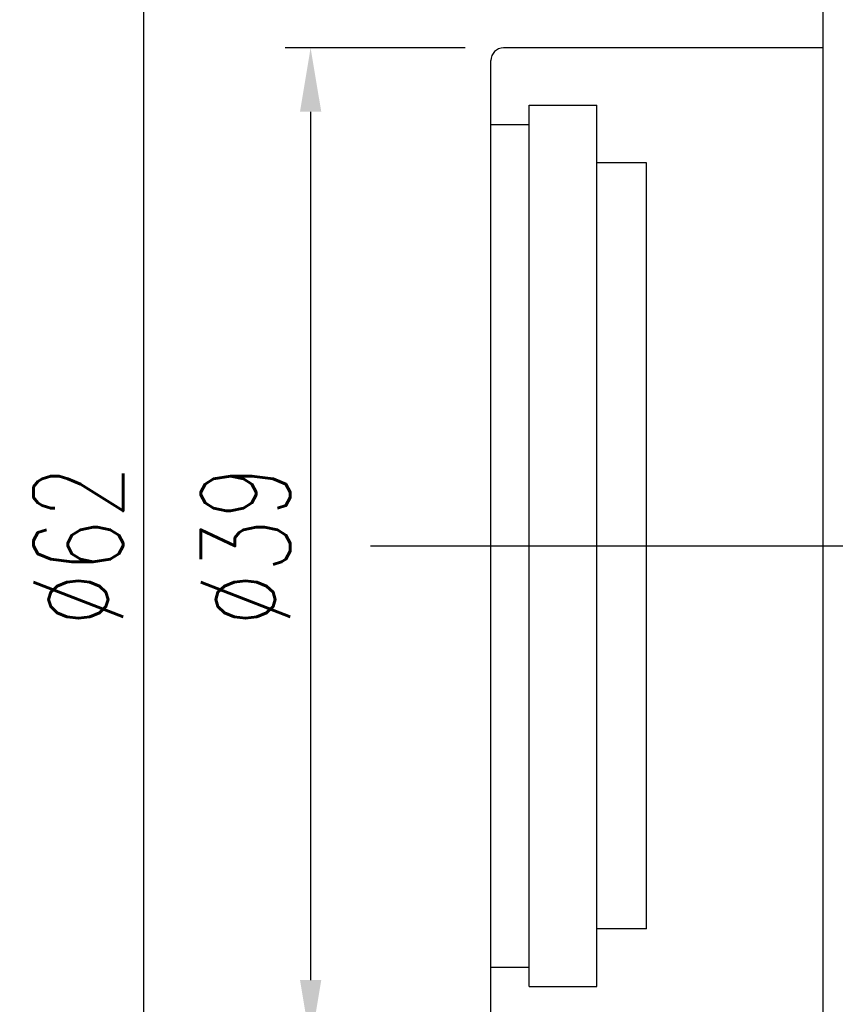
# Model space of a CAD drawing. Header units: millimetres. Extents: x 2 to 181, y -2 to 108.
# Tile 3 of 58: x 99 to 131, y 29 to 68. Entities that reach past the tile are written whole.
import ezdxf
from ezdxf.lldxf.tags import DXFTag

# ---------------------------------------------------------------- set-up
doc = ezdxf.new("R2010")
doc.units = ezdxf.units.MM
doc.header["$LTSCALE"] = 0.1
doc.layers.get('DEFPOINTS').update_dxf_attribs({"linetype": 'CONTINUOUS'})
doc.layers.add('layer 1', color=7, linetype='CONTINUOUS')
doc.styles.add('DIM-7', font='SIMPLEX.shx', dxfattribs={"width": 0.7, "bigfont": 'chineset.shx'})
tags = doc.linetypes.add('DASHED', pattern=[25.72, 12.86, -12.86]).pattern_tags.tags
tags[6:7] = [DXFTag(74, 4), DXFTag(75, 0), DXFTag(340, '0'), DXFTag(46, 0.0), DXFTag(50, 0.0), DXFTag(44, 0.0), DXFTag(45, 0.0)]
tags[4:5] = [DXFTag(74, 4), DXFTag(75, 0), DXFTag(340, '0'), DXFTag(46, 0.0), DXFTag(50, 0.0), DXFTag(44, 0.0), DXFTag(45, 0.0)]
doc.dimstyles.new('CNS', dxfattribs={"dimtxt": 3.5, "dimasz": 2.5, "dimexe": 1, "dimexo": 1.5, "dimgap": 0.09, "dimtad": 0, "dimdsep": 46, "dimtxsty": 'DIM-7', "dimcen": 0.09, "dimclrd": 1, "dimclre": 1, "dimclrt": 4, "dimadec": 0, "dimazin": 0, "dimtfac": 1, "dimtix": 1, "dimtmove": 2, "dimatfit": 3, "dimfxl": 1, "dimtvp": 0.971429, "dimtolj": 1, "dimarcsym": 0})

# ---------------------------------------------------------------- blocks, each defined once
blk = doc.blocks.new('*D5')
at = {"layer": 'DEFPOINTS', "color": 0, "transparency": 16777216}
for p in [(117.901, 66.881), (110.343, 27.881), (117.901, 27.881)]:
    blk.add_point(p, dxfattribs=at)
at = {"layer": 'layer 1', "lineweight": -2, "transparency": 16777216}
for p, q in [((116.401, 66.881), (109.343, 66.881)), ((110.343, 64.381), (110.343, 30.381)), ((116.401, 27.881), (109.343, 27.881))]:
    blk.add_line(p, q, dxfattribs=at)
at = {"layer": 'layer 1', "transparency": 16777216}
for points in [[(109.927, 64.381), (110.76, 64.381), (110.343, 66.881)], [(109.927, 30.381), (110.76, 30.381), (110.343, 27.881)]]:
    blk.add_solid(points, dxfattribs=at)
at = {"layer": 'layer 1', "transparency": 16777216, "insert": (107.793, 47.381), "char_height": 3.5, "attachment_point": 5, "rotation": 90, "style": 'DIM-7'}
blk.add_mtext('\\A1;%%c39', dxfattribs=at)
blk = doc.blocks.new('*D10')
at = {"layer": 'DEFPOINTS', "color": 0, "transparency": 16777216}
for p in [(130.401, 78.381), (103.799, 16.381), (130.401, 16.381)]:
    blk.add_point(p, dxfattribs=at)
at = {"layer": 'layer 1', "lineweight": -2, "transparency": 16777216}
for p, q in [((128.901, 78.381), (102.799, 78.381)), ((103.799, 75.881), (103.799, 18.881)), ((128.901, 16.381), (102.799, 16.381))]:
    blk.add_line(p, q, dxfattribs=at)
at = {"layer": 'layer 1', "transparency": 16777216}
for points in [[(103.382, 75.881), (104.215, 75.881), (103.799, 78.381)], [(103.382, 18.881), (104.215, 18.881), (103.799, 16.381)]]:
    blk.add_solid(points, dxfattribs=at)
at = {"layer": 'layer 1', "transparency": 16777216, "insert": (101.249, 47.381), "char_height": 3.5, "attachment_point": 5, "rotation": 90, "style": 'DIM-7'}
blk.add_mtext('\\A1;%%C62', dxfattribs=at)

msp = doc.modelspace()

# ---------------------------------------------------------------- linework, layer by layer
at = {"layer": 'layer 1', "linetype": 'Continuous'}
for p, q in [((130.401, 78.381), (130.401, 16.381)), ((130.401, 66.881), (117.901, 66.881)), ((117.401, 27.881), (117.401, 66.381))]:
    msp.add_line(p, q, dxfattribs=at)
at = {"layer": 'layer 1', "linetype": 'DASHED'}
for p, q in [((118.901, 30.131), (118.901, 64.631)), ((118.901, 64.631), (121.551, 64.631)), ((121.551, 30.131), (121.551, 64.631)), ((117.401, 63.881), (118.901, 63.881)), ((123.501, 62.381), (121.551, 62.381)), ((123.501, 32.381), (123.501, 62.381)), ((123.501, 32.381), (121.551, 32.381)), ((117.401, 30.881), (118.901, 30.881)), ((118.901, 30.131), (121.551, 30.131))]:
    msp.add_line(p, q, dxfattribs=at)
at = {"layer": 'layer 1'}
msp.add_line((112.693, 47.381), (174.089, 47.381), dxfattribs=at)
at = {"layer": 'layer 1', "linetype": 'Continuous'}
msp.add_arc((117.901, 66.381), 0.5, 90, 180, dxfattribs=at)

# ---------------------------------------------------------------- dimensions: what is measured, and where the dimension line sits
at = {"layer": 'layer 1'}
for base, p1, p2, text, picture, middle in [((103.799, 16.381), (130.401, 78.381), (130.401, 16.381), '%%C<>', '*D10', (101.249, 47.381)), ((110.343, 27.881), (117.901, 66.881), (117.901, 27.881), '%%c<>', '*D5', (107.793, 47.381))]:
    dim = msp.add_linear_dim(base=base, p1=p1, p2=p2, angle=90, text=text, dimstyle='CNS', override={"dimgap": 0.8, "dimtad": 1, "dimclrd": 256, "dimclre": 256, "dimclrt": 256, "dimadec": 2, "dimazin": 2, "dimtmove": 1, "dimatfit": 0}, dxfattribs=at)
    dim.commit()
    dim.dimension.update_dxf_attribs({"geometry": picture, "text_midpoint": middle})

doc.saveas('drawing.dxf')
